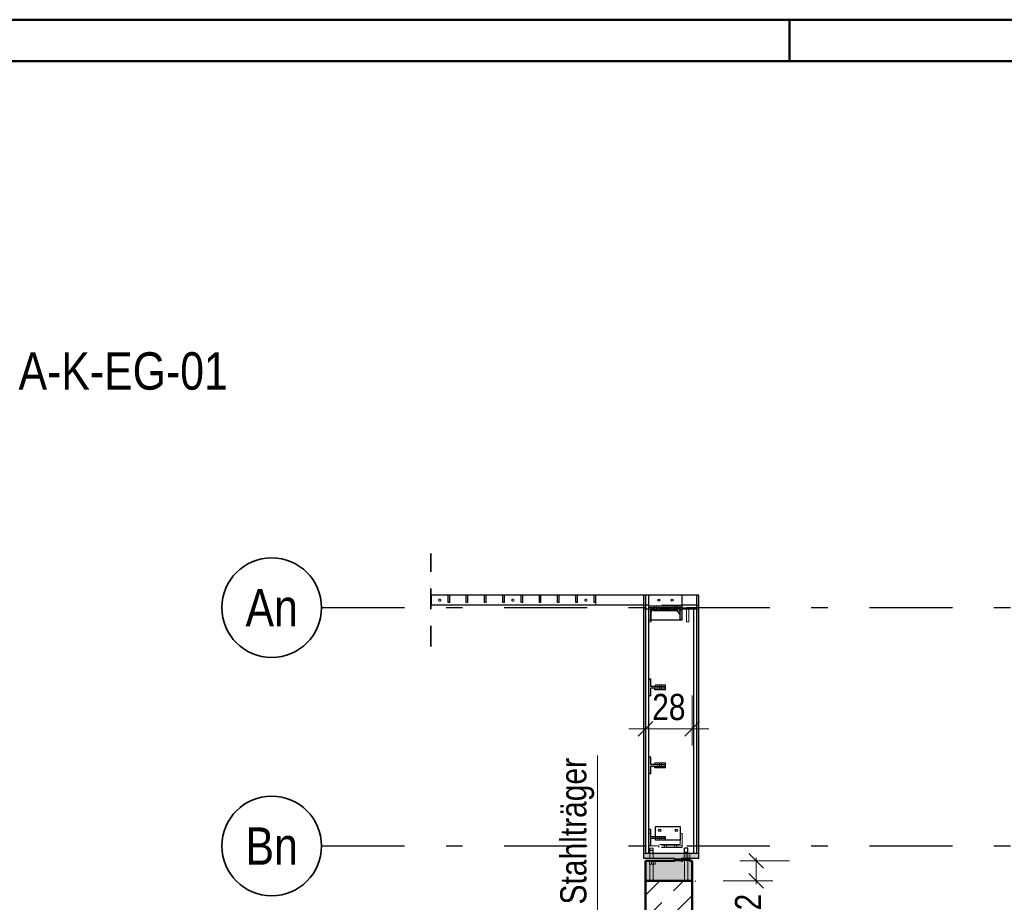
# Model space of a CAD drawing. Header units: millimetres. Extents: x 0 to 102, y -15 to 47.
# Tile 96 of 103: x 54.36 to 60.29, y 36.74 to 42.05. Entities that reach past the tile are written whole.
import ezdxf
from ezdxf.enums import TextEntityAlignment as Align

# ---------------------------------------------------------------- set-up
doc = ezdxf.new("R2010")
doc.units = ezdxf.units.MM
doc.linetypes.add('DASHDOTX2', pattern=[2, 1, -0.5, 0, -0.5])
doc.linetypes.add('HIDDEN', pattern=[0.375, 0.25, -0.125])
doc.layers.add('Achsen', color=7, linetype='Continuous', lineweight=20)
doc.layers.add('Schraffuren', color=7, linetype='Continuous', lineweight=20)
doc.styles.add('Arial Narrow', font='ARIALN.TTF')
doc.dimstyles.new('Arch_Strakon_dimstyle', dxfattribs={"dimtxt": 15.75, "dimasz": 1, "dimexe": 1.25, "dimexo": 0.0625, "dimgap": 1, "dimtad": 0, "dimzin": 12, "dimdsep": 46, "dimtxsty": 'Arial Narrow', "dimblk": 'Arrowhead_Tick', "dimsah": 1, "dimcen": 0, "dimse1": 1, "dimse2": 1, "dimclrd": 6, "dimclrt": 2, "dimazin": 0, "dimtfac": 1, "dimtdec": 4, "dimtmove": 0, "dimatfit": 3, "dimldrblk": 'NONE', "dimfxl": 1, "dimtvp": 1, "dimtolj": 1, "dimtzin": 0, "dimlwd": 13, "dimarcsym": 2})

# ---------------------------------------------------------------- blocks, each defined once
blk = doc.blocks.new('Arrowhead_Tick')
at = {"color": 0, "linetype": 'Continuous', "lineweight": -2}
for p, q in [((0, 20), (0, -10)), ((-1, 0), (0, 0)), ((10, 0), (0, 0))]:
    blk.add_line(p, q, dxfattribs=at)
at = {"color": 2, "linetype": 'Continuous', "lineweight": 35}
blk.add_line((4.42, 4.42), (-4.42, -4.42), dxfattribs=at)
blk = doc.blocks.new('*D246')
at = {"layer": 'Achsen', "color": 6, "linetype": 'Continuous', "lineweight": 13}
blk.add_line((64.15, 35.8745), (64.15, 36.8525), dxfattribs=at)
at = {"layer": 'Defpoints', "color": 0}
for p in [(58.4332, 36.8625), (64.15, 36.8625), (58.4332, 35.8645)]:
    blk.add_point(p, dxfattribs=at)
at = {"layer": 'Achsen', "color": 6, "lineweight": 13, "xscale": 0.01, "yscale": 0.01, "zscale": 0.01}
for p, rotation in [((64.15, 36.8625), 90), ((64.15, 35.8645), 270)]:
    blk.add_blockref('Arrowhead_Tick', p, dxfattribs=dict(at, rotation=rotation))
at = {"layer": 'Achsen', "color": 2, "lineweight": 35, "insert": (64.0196, 36.3635), "char_height": 0.1575, "attachment_point": 5, "rotation": 90, "style": 'Arial Narrow'}
blk.add_mtext('\\A1;1.00', dxfattribs=at)
blk = doc.blocks.new('_None')
blk = doc.blocks.new('*D253')
at = {"layer": 'Achsen', "color": 6, "linetype": 'Continuous', "lineweight": 13}
blk.add_line((58.1432, 33.25), (58.4032, 33.25), dxfattribs=at)
at = {"layer": 'Defpoints', "color": 0}
for p in [(58.1332, 36.9845), (58.4132, 35.6145), (58.4132, 33.25)]:
    blk.add_point(p, dxfattribs=at)
at = {"layer": 'Achsen', "color": 6, "lineweight": 13, "xscale": 0.01, "yscale": 0.01, "zscale": 0.01}
blk.add_blockref('Arrowhead_Tick', (58.4132, 33.25), dxfattribs=at)
at = {"layer": 'Achsen', "color": 6, "lineweight": 13, "xscale": 0.01, "yscale": 0.01, "zscale": 0.01, "rotation": 180}
blk.add_blockref('Arrowhead_Tick', (58.1332, 33.25), dxfattribs=at)
at = {"layer": 'Achsen', "color": 2, "lineweight": 35, "insert": (58.2732, 33.3804), "char_height": 0.1575, "attachment_point": 5, "style": 'Arial Narrow'}
blk.add_mtext('\\A1;28', dxfattribs=at)
blk = doc.blocks.new('*D565')
at = {"color": 6, "linetype": 'Continuous', "lineweight": 13}
for p, q in [((58.8, 36.9945), (58.8, 37.0045)), ((58.8, 36.8645), (58.8, 36.9845)), ((58.8, 36.8545), (58.8, 36.8445))]:
    blk.add_line(p, q, dxfattribs=at)
at = {"layer": 'Defpoints', "color": 0}
for p in [(58.4132, 36.9845), (58.8, 36.9845), (58.4132, 36.8645)]:
    blk.add_point(p, dxfattribs=at)
at = {"color": 6, "lineweight": 13, "xscale": 0.01, "yscale": 0.01, "zscale": 0.01}
for p, rotation in [((58.8, 36.9845), 270), ((58.8, 36.8645), 90)]:
    blk.add_blockref('Arrowhead_Tick', p, dxfattribs=dict(at, rotation=rotation))
at = {"color": 2, "lineweight": 35, "insert": (58.75, 36.6865), "char_height": 0.1575, "attachment_point": 5, "rotation": 90, "style": 'Arial Narrow'}
blk.add_mtext('\\A1;12', dxfattribs=at)
blk = doc.blocks.new('*D566')
at = {"color": 6, "linetype": 'Continuous', "lineweight": 13}
blk.add_line((58.1432, 37.7801), (58.4032, 37.7801), dxfattribs=at)
at = {"layer": 'Defpoints', "color": 0}
for p in [(58.4132, 37.7801), (58.1332, 36.9845), (58.4132, 36.9845)]:
    blk.add_point(p, dxfattribs=at)
at = {"color": 6, "lineweight": 13, "xscale": 0.01, "yscale": 0.01, "zscale": 0.01}
blk.add_blockref('Arrowhead_Tick', (58.4132, 37.7801), dxfattribs=at)
at = {"color": 6, "lineweight": 13, "xscale": 0.01, "yscale": 0.01, "zscale": 0.01, "rotation": 180}
blk.add_blockref('Arrowhead_Tick', (58.1332, 37.7801), dxfattribs=at)
at = {"color": 2, "lineweight": 35, "insert": (58.2732, 37.9105), "char_height": 0.1575, "attachment_point": 5, "style": 'Arial Narrow'}
blk.add_mtext('\\A1;28', dxfattribs=at)

msp = doc.modelspace()

# ---------------------------------------------------------------- hatches: boundary and pattern name
at = {"layer": 'Schraffuren', "lineweight": 13, "true_color": 0x4682b4}
for points in [[(56.8431893, 38.5248245), (56.8431893, 38.5848245), (56.8396598, 38.5848245), (56.8396598, 38.5248245)], [(58.1231893, 37.0294743), (58.1346882, 37.0294743), (58.1346882, 38.5843245), (58.1231882, 38.5843245)], [(58.4416882, 37.0294743), (58.4531882, 37.0294743), (58.4531882, 38.5843245), (58.4416882, 38.5843245)], [(58.2068764, 38.5008245), (58.2068764, 38.5093245), (58.1531893, 38.5093245), (58.1531893, 38.4343245), (58.1646893, 38.4343245), (58.1646893, 38.5008245)], [(58.1831893, 38.4908245), (58.2068764, 38.4908245), (58.2068764, 38.5008245), (58.1831893, 38.5008245)], [(58.2868764, 38.5008245), (58.2868764, 38.5093245), (58.2195023, 38.5093245), (58.2195023, 38.5008245)], [(58.2195023, 38.4908245), (58.2868764, 38.4908245), (58.2868764, 38.5008245), (58.2195023, 38.5008245)], [(58.3416893, 38.4343245), (58.3531893, 38.4343245), (58.3531893, 38.5093245), (58.2995023, 38.5093245), (58.2995023, 38.5008245), (58.3416893, 38.5008245)], [(58.2995023, 38.4908245), (58.3231893, 38.4908245), (58.3231893, 38.5008245), (58.2995023, 38.5008245)], [(58.2531893, 38.0239743), (58.2531893, 38.0349743), (58.1641893, 38.0349743), (58.1641893, 38.0794743), (58.1531893, 38.0794743), (58.1531893, 37.9794743), (58.1641893, 37.9794743), (58.1641893, 38.0239743)], [(58.2531893, 37.5539743), (58.2531893, 37.5649743), (58.1641893, 37.5649743), (58.1641893, 37.6094743), (58.1531893, 37.6094743), (58.1531893, 37.5094743), (58.1641893, 37.5094743), (58.1641893, 37.5539743)], [(58.2531893, 37.1189743), (58.2531893, 37.1299743), (58.1641893, 37.1299743), (58.1641893, 37.1744743), (58.1531893, 37.1744743), (58.1531893, 37.0744743), (58.1641893, 37.0744743), (58.1641893, 37.1189743)], [(58.4531882, 36.9994743), (58.4531882, 37.0294743), (58.1231893, 37.0294743), (58.1231893, 36.9994743)], [(58.34709, 36.9844743), (58.34709, 36.9994743), (58.30709, 36.9994743), (58.30709, 36.9844743)]]:
    msp.add_hatch(color=145, dxfattribs=at).paths.add_polyline_path(points)
at = {"layer": 'Schraffuren', "lineweight": 13, "true_color": 0xe0ddbe}
for points in [[(58.4131893, 36.8644743), (58.4131893, 36.9844743), (58.1331893, 36.9844743), (58.1331822, 36.8644743)], [(58.39809, 36.9844743), (58.39809, 36.9994743), (58.35809, 36.9994743), (58.35809, 36.9844743)]]:
    msp.add_hatch(color=254, dxfattribs=at).paths.add_polyline_path(points)
at = {"layer": 'Schraffuren', "lineweight": 13}
h = msp.add_hatch(dxfattribs=at)
h.set_pattern_fill('bB', color=6, scale=0.01, angle=45, style=0, pattern_type=2)
h.set_pattern_definition([(45, (0, 0), (-0.14142136, 0.14142136), [0.15, -0.1]), (45, (-0.07071, 0.07071), (-0.14142136, 0.14142136), [])])
h.paths.add_polyline_path([(58.1331822, 29.7814152), (58.4131822, 29.7814152), (58.4131893, 36.8644743), (58.1331822, 36.8644743)])

# ---------------------------------------------------------------- linework, layer by layer
at = {"color": 4, "linetype": 'Continuous', "lineweight": 50}
for p, q in [((87.5, 42.05), (0, 42.05)), ((87.25, 41.8), (1, 41.8)), ((58.1331822, 36.8644743), (58.1331822, 36.9844743)), ((58.30709, 36.9844743), (58.1331893, 36.9844743)), ((58.35809, 36.9844743), (58.34709, 36.9844743)), ((58.35809, 36.9844743), (58.35809, 36.9994743)), ((58.39809, 36.9844743), (58.39809, 36.9994743)), ((58.4131893, 36.9844743), (58.39809, 36.9844743)), ((58.4131705, 36.8644743), (58.4131705, 36.9844743)), ((58.1331822, 36.3983836), (58.1331822, 36.8644743)), ((58.4131893, 36.8644743), (58.1331822, 36.8644743)), ((58.4131705, 35.8644708), (58.4131705, 36.8644743))]:
    msp.add_line(p, q, dxfattribs=at)
at = {"color": 4, "linetype": 'Continuous', "lineweight": 50, "ltscale": 0.2}
msp.add_line((59, 42.05), (59, 41.8), dxfattribs=at)
at = {"color": 2, "linetype": 'HIDDEN', "lineweight": 35, "ltscale": 0.5}
msp.add_line((56.8396598, 38.2748245), (56.8396598, 38.8348245), dxfattribs=at)
at = {"color": 3, "linetype": 'Continuous', "lineweight": 25}
for p, q in [((56.8431893, 38.5848245), (56.8396598, 38.5848245)), ((56.8431893, 38.5248245), (56.8431893, 38.5848245)), ((58.1231822, 37.0294743), (58.1231822, 38.5843245)), ((58.1346882, 38.5843245), (58.1231882, 38.5843245)), ((58.1346882, 37.0294743), (58.1346882, 38.5843245)), ((58.4416882, 37.0294743), (58.4416882, 38.5843245)), ((58.4531882, 38.5843245), (58.4416882, 38.5843245)), ((58.4531882, 37.0294743), (58.4531882, 38.5843245)), ((56.8431893, 38.5248245), (56.8396598, 38.5248245)), ((58.1531893, 38.4343245), (58.1531893, 38.5093245)), ((58.2068764, 38.5093245), (58.1531893, 38.5093245)), ((58.1646893, 38.4343245), (58.1646893, 38.5008245)), ((58.1831893, 38.5008245), (58.1646893, 38.5008245)), ((58.1831893, 38.4908245), (58.1831893, 38.5008245)), ((58.2068764, 38.4908245), (58.1831893, 38.4908245)), ((58.2068764, 38.5008245), (58.2068764, 38.5093245)), ((58.2068764, 38.4908245), (58.2068764, 38.5008245)), ((58.2195023, 38.5008245), (58.2195023, 38.5093245)), ((58.2868764, 38.5093245), (58.2195023, 38.5093245)), ((58.2195023, 38.4908245), (58.2195023, 38.5008245)), ((58.2868764, 38.4908245), (58.2195023, 38.4908245)), ((58.2868764, 38.5008245), (58.2868764, 38.5093245)), ((58.2868764, 38.4908245), (58.2868764, 38.5008245)), ((58.2995023, 38.5008245), (58.2995023, 38.5093245)), ((58.3531893, 38.5093245), (58.2995023, 38.5093245)), ((58.2995023, 38.4908245), (58.2995023, 38.5008245)), ((58.3231893, 38.4908245), (58.2995023, 38.4908245)), ((58.3231893, 38.4908245), (58.3231893, 38.5008245)), ((58.3416893, 38.5008245), (58.3231893, 38.5008245)), ((58.3416893, 38.4343245), (58.3416893, 38.5008245)), ((58.3531893, 38.4343245), (58.3531893, 38.5093245)), ((58.1646893, 38.4343245), (58.1531893, 38.4343245)), ((58.3531893, 38.4343245), (58.3416893, 38.4343245)), ((58.1531893, 37.9794743), (58.1531893, 38.0794743)), ((58.1641893, 38.0794743), (58.1531893, 38.0794743)), ((58.1641893, 38.0349743), (58.1641893, 38.0794743)), ((58.2531893, 38.0349743), (58.1641893, 38.0349743)), ((58.1641893, 37.9794743), (58.1641893, 38.0239743)), ((58.2531893, 38.0239743), (58.1641893, 38.0239743)), ((58.2531893, 38.0239743), (58.2531893, 38.0349743)), ((58.1641893, 37.9794743), (58.1531893, 37.9794743)), ((58.1531893, 37.5094743), (58.1531893, 37.6094743)), ((58.1641893, 37.6094743), (58.1531893, 37.6094743)), ((58.1641893, 37.5649743), (58.1641893, 37.6094743)), ((58.2531893, 37.5649743), (58.1641893, 37.5649743)), ((58.1641893, 37.5094743), (58.1641893, 37.5539743)), ((58.2531893, 37.5539743), (58.1641893, 37.5539743)), ((58.2531893, 37.5539743), (58.2531893, 37.5649743)), ((58.1641893, 37.5094743), (58.1531893, 37.5094743)), ((58.1531893, 37.0744743), (58.1531893, 37.1744743)), ((58.1641893, 37.1744743), (58.1531893, 37.1744743)), ((58.1641893, 37.1299743), (58.1641893, 37.1744743)), ((58.2531893, 37.1299743), (58.1641893, 37.1299743)), ((58.2531893, 37.1189743), (58.2531893, 37.1299743)), ((58.1641893, 37.0744743), (58.1531893, 37.0744743)), ((58.1641893, 37.0744743), (58.1641893, 37.1189743)), ((58.2531893, 37.1189743), (58.1641893, 37.1189743)), ((58.1231822, 36.9994743), (58.1231822, 37.0294743)), ((58.4416893, 37.0294743), (58.1346893, 37.0294743)), ((58.1595173, 37.0294743), (58.1595173, 37.0472511)), ((58.1602534, 37.0472511), (58.1595173, 37.0472511)), ((58.1623496, 37.0472511), (58.1602534, 37.0472511)), ((58.1654869, 37.0472511), (58.1623496, 37.0472511)), ((58.1691875, 37.0472511), (58.1654869, 37.0472511)), ((58.1728882, 37.0472511), (58.1691875, 37.0472511)), ((58.1760255, 37.0472511), (58.1728882, 37.0472511)), ((58.1781217, 37.0472511), (58.1760255, 37.0472511)), ((58.1788578, 37.0472511), (58.1781217, 37.0472511)), ((58.1788578, 37.0294743), (58.1788578, 37.0472511)), ((58.3676684, 37.0344743), (58.3676684, 37.0614743)), ((58.3684045, 37.0614743), (58.3676684, 37.0614743)), ((58.3684045, 37.0344743), (58.3676684, 37.0344743)), ((58.3705007, 37.0614743), (58.3684045, 37.0614743)), ((58.3705007, 37.0344743), (58.3684045, 37.0344743)), ((58.373638, 37.0614743), (58.3705007, 37.0614743)), ((58.373638, 37.0344743), (58.3705007, 37.0344743)), ((58.3773387, 37.0614743), (58.373638, 37.0614743)), ((58.3773387, 37.0344743), (58.373638, 37.0344743)), ((58.3810393, 37.0614743), (58.3773387, 37.0614743)), ((58.3810393, 37.0344743), (58.3773387, 37.0344743)), ((58.3841766, 37.0614743), (58.3810393, 37.0614743)), ((58.3841766, 37.0344743), (58.3810393, 37.0344743)), ((58.3862728, 37.0614743), (58.3841766, 37.0614743)), ((58.3862728, 37.0344743), (58.3841766, 37.0344743)), ((58.3870089, 37.0614743), (58.3862728, 37.0614743)), ((58.3870089, 37.0344743), (58.3862728, 37.0344743)), ((58.3870089, 37.0344743), (58.3870089, 37.0614743)), ((58.4531882, 36.9994743), (58.4531882, 37.0294743)), ((58.30709, 36.9994743), (58.1231893, 36.9994743)), ((58.1602534, 36.9994739), (58.1595173, 36.9994739)), ((58.1623496, 36.9994739), (58.1602534, 36.9994739)), ((58.1654869, 36.999474), (58.1623496, 36.9994739)), ((58.1691875, 36.999474), (58.1654869, 36.999474)), ((58.1728882, 36.9994741), (58.1691875, 36.999474)), ((58.1760255, 36.9994741), (58.1728882, 36.9994741)), ((58.1781217, 36.9994742), (58.1760255, 36.9994741)), ((58.1788578, 36.9994742), (58.1781217, 36.9994742)), ((58.30709, 36.9844743), (58.30709, 36.9994743)), ((58.34709, 36.9844743), (58.30709, 36.9844743)), ((58.34709, 36.9844743), (58.34709, 36.9994743)), ((58.4531893, 36.9994743), (58.34709, 36.9994743))]:
    msp.add_line(p, q, dxfattribs=at)
at = {"color": 6, "linetype": 'HIDDEN', "lineweight": 13, "ltscale": 0.5}
for p, q in [((56.9531893, 38.5843245), (56.9431893, 38.5843245)), ((57.0631893, 38.5843245), (57.0531893, 38.5843245)), ((57.1731893, 38.5843245), (57.1631893, 38.5843245)), ((57.2831893, 38.5843245), (57.2731893, 38.5843245)), ((57.3931893, 38.5843245), (57.3831893, 38.5843245)), ((57.5031893, 38.5843245), (57.4931893, 38.5843245)), ((57.6131893, 38.5843245), (57.6031893, 38.5843245)), ((57.7231893, 38.5843245), (57.7131893, 38.5843245)), ((57.8331893, 38.5843245), (57.8231893, 38.5843245)), ((57.8331893, 38.5248245), (56.8431893, 38.5248245)), ((57.8331893, 38.5248245), (57.8331893, 38.5398245)), ((58.1231893, 38.5248245), (57.8331893, 38.5248245)), ((58.1346882, 38.5243245), (58.1231822, 38.5243245)), ((58.3531893, 38.5248245), (58.1231893, 38.5248245)), ((58.1346882, 38.4998245), (58.1231893, 38.4998245)), ((58.3531893, 38.5243245), (58.1531893, 38.5243245)), ((58.1646893, 38.4998245), (58.1531893, 38.4998245)), ((58.1661893, 38.4848245), (58.1661893, 38.4998245)), ((58.3231893, 38.5008245), (58.1831893, 38.5008245)), ((58.3130918, 38.4998245), (58.1831893, 38.4998245)), ((58.1866893, 38.5093245), (58.1866893, 38.5193245)), ((58.1866893, 38.5008245), (58.1866893, 38.5093245)), ((58.1996893, 38.5093245), (58.1996893, 38.5193245)), ((58.1996893, 38.5008245), (58.1996893, 38.5093245)), ((58.2031893, 38.4898245), (58.2031893, 38.4998245)), ((58.3431893, 38.4898245), (58.2031893, 38.4898245)), ((58.2066893, 38.5008245), (58.2066893, 38.5093245)), ((58.2066893, 38.4908245), (58.2066893, 38.5008245)), ((58.2196893, 38.5008245), (58.2196893, 38.5093245)), ((58.2196893, 38.4908245), (58.2196893, 38.5008245)), ((58.2266893, 38.4998245), (58.2266893, 38.5093245)), ((58.2266893, 38.4898245), (58.2266893, 38.4998245)), ((58.2396893, 38.4998245), (58.2396893, 38.5093245)), ((58.2396893, 38.4898245), (58.2396893, 38.4998245)), ((58.2866893, 38.5008245), (58.2866893, 38.5093245)), ((58.2866893, 38.4908245), (58.2866893, 38.5008245)), ((58.2996893, 38.5008245), (58.2996893, 38.5093245)), ((58.2996893, 38.4908245), (58.2996893, 38.5008245)), ((58.3066893, 38.4998245), (58.3066893, 38.5093245)), ((58.3066893, 38.4898245), (58.3066893, 38.4998245)), ((58.3116893, 38.5093245), (58.3116893, 38.5193245)), ((58.3116893, 38.5008245), (58.3116893, 38.5093245)), ((58.3416893, 38.4684821), (58.3124804, 38.4998245)), ((58.3131893, 38.4998245), (58.3130918, 38.4998245)), ((58.3214792, 38.4908245), (58.3130918, 38.4998245)), ((58.3231893, 38.4998245), (58.3131893, 38.4998245)), ((58.3196893, 38.4998245), (58.3196893, 38.5093245)), ((58.3196893, 38.4898245), (58.3196893, 38.4998245)), ((58.3246893, 38.5093245), (58.3246893, 38.5193245)), ((58.3246893, 38.5008245), (58.3246893, 38.5093245)), ((58.3531893, 38.4998245), (58.3416893, 38.4998245)), ((58.3431893, 38.4898245), (58.3431893, 38.4998245)), ((58.3931893, 38.5093245), (58.3531893, 38.5093245)), ((58.3801893, 38.4243245), (58.3801893, 38.4998245)), ((58.3931893, 38.4243245), (58.3931893, 38.5093245)), ((58.4531882, 38.5248245), (58.4416882, 38.5248245)), ((58.4531882, 38.4998245), (58.4416893, 38.4998245)), ((58.1531893, 38.4243245), (58.1531893, 38.4343245)), ((58.1661893, 38.4243245), (58.1661893, 38.4343245)), ((58.1661893, 38.4243245), (58.1531893, 38.4243245)), ((58.3931893, 38.4243245), (58.3801893, 38.4243245)), ((58.1931893, 38.0349743), (58.1931893, 38.0449743)), ((58.2531893, 38.0449743), (58.1931893, 38.0449743)), ((58.2171958, 38.0239743), (58.2171956, 38.0139743)), ((58.2171959, 38.0349743), (58.2171958, 38.0239743)), ((58.2171961, 38.0449743), (58.2171959, 38.0349743)), ((58.2291958, 38.0239743), (58.2291956, 38.0139743)), ((58.2291959, 38.0349743), (58.2291958, 38.0239743)), ((58.2291961, 38.0449743), (58.2291959, 38.0349743)), ((58.2531893, 38.0349743), (58.2531893, 38.0449743)), ((58.1881893, 37.5649743), (58.1881893, 37.5749743)), ((58.2531893, 37.5749743), (58.1881893, 37.5749743)), ((58.2171895, 37.5539743), (58.2171893, 37.5439743)), ((58.2171896, 37.5649743), (58.2171895, 37.5539743)), ((58.2171898, 37.5749743), (58.2171896, 37.5649743)), ((58.2291895, 37.5539743), (58.2291893, 37.5439743)), ((58.2291896, 37.5649743), (58.2291895, 37.5539743)), ((58.2291898, 37.5749743), (58.2291896, 37.5649743)), ((58.2531893, 37.5649743), (58.2531893, 37.5749743)), ((58.1646893, 37.1494743), (58.1531893, 37.1494743)), ((58.1646893, 37.0829743), (58.1646893, 37.1494743)), ((58.1931893, 37.1189743), (58.1931893, 37.1299743)), ((58.2167019, 37.1189743), (58.2167019, 37.1299743)), ((58.2297019, 37.1189743), (58.2297019, 37.1299743)), ((58.3416893, 37.0829743), (58.3416893, 37.1494743)), ((58.3531893, 37.1494743), (58.3416893, 37.1494743)), ((58.3531893, 37.0744743), (58.3531893, 37.1494743)), ((58.2131893, 37.0744743), (58.1641893, 37.0744743)), ((58.3416893, 37.0829743), (58.1646893, 37.0829743)), ((58.2131893, 37.0644743), (58.2131893, 37.0744743)), ((58.3531893, 37.0744743), (58.2131893, 37.0744743)), ((58.2167019, 37.1089743), (58.2167019, 37.1189743)), ((58.2297019, 37.1089743), (58.2297019, 37.1189743)), ((58.2466893, 37.0744743), (58.2466893, 37.0829743)), ((58.2466893, 37.0644743), (58.2466893, 37.0744743)), ((58.2596893, 37.0744743), (58.2596893, 37.0829743)), ((58.2596893, 37.0644743), (58.2596893, 37.0744743)), ((58.3073882, 37.0744743), (58.3073882, 37.0829743)), ((58.3073882, 37.0644743), (58.3073882, 37.0744743)), ((58.3203882, 37.0744743), (58.3203882, 37.0829743)), ((58.3203882, 37.0644743), (58.3203882, 37.0744743)), ((58.3531893, 37.0644743), (58.3531893, 37.0744743)), ((58.1346893, 37.0294743), (58.1231893, 37.0294743)), ((58.1595173, 37.0472511), (58.1595173, 37.0614743)), ((58.1602534, 37.0614743), (58.1595173, 37.0614743)), ((58.1595173, 36.9994744), (58.1595173, 37.0294743)), ((58.1623496, 37.0614743), (58.1602534, 37.0614743)), ((58.1654869, 37.0614743), (58.1623496, 37.0614743)), ((58.1691875, 37.0614743), (58.1654869, 37.0614743)), ((58.1728882, 37.0614743), (58.1691875, 37.0614743)), ((58.1760255, 37.0614743), (58.1728882, 37.0614743)), ((58.1781217, 37.0614743), (58.1760255, 37.0614743)), ((58.1788578, 37.0614743), (58.1781217, 37.0614743)), ((58.1788578, 37.0472511), (58.1788578, 37.0614743)), ((58.1788578, 36.9994746), (58.1788578, 37.0294743)), ((58.3531893, 37.0644743), (58.2131893, 37.0644743)), ((58.3655872, 36.9994743), (58.3655872, 37.0294743)), ((58.3775872, 36.9994743), (58.3775872, 37.0294743)), ((58.3876207, 36.9994743), (58.3876207, 37.0294743)), ((58.3996207, 36.9994743), (58.3996207, 37.0294743)), ((58.4531893, 37.0294743), (58.4416893, 37.0294743)), ((58.1574361, 36.9644741), (58.1574361, 36.9844743)), ((58.1583495, 36.9644741), (58.1574361, 36.9644741)), ((58.1609508, 36.9644741), (58.1583495, 36.9644741)), ((58.1587871, 36.9644741), (58.1587885, 36.8644743)), ((58.1648439, 36.9644741), (58.1609508, 36.9644741)), ((58.1694361, 36.9644741), (58.1648439, 36.9644741)), ((58.1694361, 36.9644741), (58.1694361, 36.9844743)), ((58.1794696, 36.9644741), (58.1694361, 36.9644741)), ((58.1794696, 36.9644741), (58.1794696, 36.9844743)), ((58.1840618, 36.9644741), (58.1794696, 36.9644741)), ((58.1797871, 36.9644741), (58.1797884, 36.8644743)), ((58.1879549, 36.9644741), (58.1840618, 36.9644741)), ((58.1905562, 36.9644741), (58.1879549, 36.9644741)), ((58.1914696, 36.9644741), (58.1905562, 36.9644741)), ((58.1914696, 36.9644741), (58.1914696, 36.9844743)), ((58.30779, 36.9994743), (58.30709, 36.9994743)), ((58.30779, 36.9844743), (58.30779, 36.9994743)), ((58.3668387, 36.9994743), (58.3668389, 36.9844743)), ((58.3668389, 36.9844743), (58.3668405, 36.8644743)), ((58.3878386, 36.9994743), (58.3878388, 36.9844743)), ((58.3878388, 36.9844743), (58.3878405, 36.8644743)), ((58.39759, 36.9844743), (58.39759, 36.9994743)), ((58.39809, 36.9844743), (58.39759, 36.9844743))]:
    msp.add_line(p, q, dxfattribs=at)
at = {"color": 5, "linetype": 'Continuous', "lineweight": 18}
msp.add_line((57.8443202, 37.6185695), (57.8443202, 34.6064352), dxfattribs=at)
at = {"color": 6, "linetype": 'HIDDEN', "lineweight": 13, "ltscale": 0.5}
for centre in [(56.8931893, 38.5548245), (57.3331893, 38.5548245), (57.7731893, 38.5548245)]:
    msp.add_circle(centre, 0.00652, dxfattribs=at)
at = {"layer": 'Achsen', "color": 3, "linetype": 'Continuous', "lineweight": 25}
for p, q in [((56.9431893, 38.5848245), (56.8431893, 38.5848245)), ((56.9431893, 38.5843245), (56.8431893, 38.5843245)), ((56.9431893, 38.5398245), (56.9431893, 38.5848245)), ((56.9531893, 38.5848245), (56.9431893, 38.5848245)), ((56.9531893, 38.5398245), (56.9531893, 38.5848245)), ((57.0531893, 38.5848245), (56.9531893, 38.5848245)), ((57.0531893, 38.5843245), (56.9531893, 38.5843245)), ((57.0531893, 38.5398245), (57.0531893, 38.5848245)), ((57.0631893, 38.5848245), (57.0531893, 38.5848245)), ((57.0631893, 38.5398245), (57.0631893, 38.5848245)), ((57.1631893, 38.5848245), (57.0631893, 38.5848245)), ((57.1631893, 38.5843245), (57.0631893, 38.5843245)), ((57.1631893, 38.5398245), (57.1631893, 38.5848245)), ((57.1731893, 38.5848245), (57.1631893, 38.5848245)), ((57.1731893, 38.5398245), (57.1731893, 38.5848245)), ((57.2731893, 38.5848245), (57.1731893, 38.5848245)), ((57.2731893, 38.5843245), (57.1731893, 38.5843245)), ((57.2731893, 38.5398245), (57.2731893, 38.5848245)), ((57.2831893, 38.5848245), (57.2731893, 38.5848245)), ((57.2831893, 38.5398245), (57.2831893, 38.5848245)), ((57.3831893, 38.5848245), (57.2831893, 38.5848245)), ((57.3831893, 38.5843245), (57.2831893, 38.5843245)), ((57.3831893, 38.5398245), (57.3831893, 38.5848245)), ((57.3931893, 38.5848245), (57.3831893, 38.5848245)), ((57.3931893, 38.5398245), (57.3931893, 38.5848245)), ((57.4931893, 38.5848245), (57.3931893, 38.5848245)), ((57.4931893, 38.5843245), (57.3931893, 38.5843245)), ((57.4931893, 38.5398245), (57.4931893, 38.5848245)), ((57.5031893, 38.5848245), (57.4931893, 38.5848245)), ((57.5031893, 38.5398245), (57.5031893, 38.5848245)), ((57.6031893, 38.5848245), (57.5031893, 38.5848245)), ((57.6031893, 38.5843245), (57.5031893, 38.5843245)), ((57.6031893, 38.5398245), (57.6031893, 38.5848245)), ((57.6131893, 38.5848245), (57.6031893, 38.5848245)), ((57.6131893, 38.5398245), (57.6131893, 38.5848245)), ((57.7131893, 38.5848245), (57.6131893, 38.5848245)), ((57.7131893, 38.5843245), (57.6131893, 38.5843245)), ((57.7131893, 38.5398245), (57.7131893, 38.5848245)), ((57.7231893, 38.5848245), (57.7131893, 38.5848245)), ((57.7231893, 38.5398245), (57.7231893, 38.5848245)), ((57.8231893, 38.5848245), (57.7231893, 38.5848245)), ((57.8231893, 38.5843245), (57.7231893, 38.5843245)), ((57.8231893, 38.5398245), (57.8231893, 38.5848245)), ((57.8331893, 38.5848245), (57.8231893, 38.5848245)), ((57.8331893, 38.5398245), (57.8331893, 38.5848245)), ((58.4531893, 38.5848245), (57.8331893, 38.5848245)), ((58.1231882, 38.5843245), (57.8331893, 38.5843245)), ((58.1531893, 38.5843245), (58.1346882, 38.5843245)), ((58.1531893, 38.5193245), (58.1531893, 38.5843245)), ((58.3531893, 38.5843245), (58.1531893, 38.5843245)), ((58.3531893, 38.5193245), (58.3531893, 38.5843245)), ((58.4531882, 38.5843245), (58.4531882, 38.5848245)), ((56.8431893, 38.5243245), (56.8431893, 38.5248245)), ((58.1231822, 38.5243245), (56.8431893, 38.5243245)), ((56.9531893, 38.5398245), (56.9431893, 38.5398245)), ((57.0631893, 38.5398245), (57.0531893, 38.5398245)), ((57.1731893, 38.5398245), (57.1631893, 38.5398245)), ((57.2831893, 38.5398245), (57.2731893, 38.5398245)), ((57.3931893, 38.5398245), (57.3831893, 38.5398245)), ((57.5031893, 38.5398245), (57.4931893, 38.5398245)), ((57.6131893, 38.5398245), (57.6031893, 38.5398245)), ((57.7231893, 38.5398245), (57.7131893, 38.5398245)), ((57.8331893, 38.5398245), (57.8231893, 38.5398245)), ((58.1531893, 38.5243245), (58.1346882, 38.5243245)), ((58.1531893, 38.4998245), (58.1346893, 38.4998245)), ((58.1526893, 37.0294743), (58.1526893, 38.4998245)), ((58.1531893, 38.5093245), (58.1531893, 38.5193245)), ((58.3531893, 38.5193245), (58.1531893, 38.5193245)), ((58.1811893, 38.4998245), (58.1646893, 38.4998245)), ((58.1661893, 38.4848245), (58.1811893, 38.4998245)), ((58.1831893, 38.4998245), (58.1811893, 38.4998245)), ((58.2071841, 38.5093245), (58.2068764, 38.5093245)), ((58.2071841, 38.4908245), (58.2068764, 38.4908245)), ((58.2085931, 38.5093245), (58.2071841, 38.5093245)), ((58.2085931, 38.4908245), (58.2071841, 38.4908245)), ((58.2107019, 38.5093245), (58.2085931, 38.5093245)), ((58.2107019, 38.4908245), (58.2085931, 38.4908245)), ((58.2131893, 38.5093245), (58.2107019, 38.5093245)), ((58.2131893, 38.4908245), (58.2107019, 38.4908245)), ((58.2156768, 38.5093245), (58.2131893, 38.5093245)), ((58.2156768, 38.4908245), (58.2131893, 38.4908245)), ((58.2177855, 38.5093245), (58.2156768, 38.5093245)), ((58.2177855, 38.4908245), (58.2156768, 38.4908245)), ((58.2191946, 38.5093245), (58.2177855, 38.5093245)), ((58.2191946, 38.4908245), (58.2177855, 38.4908245)), ((58.2195023, 38.5093245), (58.2191946, 38.5093245)), ((58.2195023, 38.4908245), (58.2191946, 38.4908245)), ((58.2871841, 38.5093245), (58.2868764, 38.5093245)), ((58.2871841, 38.4908245), (58.2868764, 38.4908245)), ((58.2885931, 38.5093245), (58.2871841, 38.5093245)), ((58.2885931, 38.4908245), (58.2871841, 38.4908245)), ((58.2907019, 38.5093245), (58.2885931, 38.5093245)), ((58.2907019, 38.4908245), (58.2885931, 38.4908245)), ((58.2931893, 38.5093245), (58.2907019, 38.5093245)), ((58.2931893, 38.4908245), (58.2907019, 38.4908245)), ((58.2956768, 38.5093245), (58.2931893, 38.5093245)), ((58.2956768, 38.4908245), (58.2931893, 38.4908245)), ((58.2977855, 38.5093245), (58.2956768, 38.5093245)), ((58.2977855, 38.4908245), (58.2956768, 38.4908245)), ((58.2991946, 38.5093245), (58.2977855, 38.5093245)), ((58.2991946, 38.4908245), (58.2977855, 38.4908245)), ((58.2995023, 38.5093245), (58.2991946, 38.5093245)), ((58.2995023, 38.4908245), (58.2991946, 38.4908245)), ((58.3416893, 38.4691381), (58.3214792, 38.4908245)), ((58.3416893, 38.4998245), (58.3231893, 38.4998245)), ((58.4416882, 38.5248245), (58.3531893, 38.5248245)), ((58.3531893, 38.5093245), (58.3531893, 38.5193245)), ((58.4416893, 38.4998245), (58.3531893, 38.4998245)), ((58.4236893, 37.0294743), (58.4236893, 38.4998245)), ((58.1661893, 38.4343245), (58.1661893, 38.4848245)), ((58.3416893, 38.4343245), (58.1661893, 38.4343245)), ((58.1881893, 38.0139743), (58.1881893, 38.0239743)), ((58.2531893, 38.0139743), (58.2531893, 38.0239743)), ((58.2531893, 38.0139743), (58.1881893, 38.0139743)), ((58.1881893, 37.5439743), (58.1881893, 37.5539743)), ((58.2531893, 37.5439743), (58.1881893, 37.5439743)), ((58.2531893, 37.5439743), (58.2531893, 37.5539743)), ((58.1931893, 37.1299743), (58.1931893, 37.1889743)), ((58.3431893, 37.1889743), (58.1931893, 37.1889743)), ((58.3431893, 37.1089743), (58.3431893, 37.1889743)), ((58.1931893, 37.1089743), (58.1931893, 37.1189743)), ((58.2531893, 37.1089743), (58.1931893, 37.1089743)), ((58.2531893, 37.1089743), (58.2531893, 37.1189743)), ((58.3431893, 37.1089743), (58.2531893, 37.1089743)), ((58.34779, 36.9844743), (58.34779, 36.9994743)), ((58.35759, 36.9844743), (58.35759, 36.9994743))]:
    msp.add_line(p, q, dxfattribs=at)
at = {"layer": 'Achsen', "color": 3, "linetype": 'DASHDOTX2', "lineweight": 25, "ltscale": 0.5}
for p, q in [((56.1812017, 38.509471), (64.6484114, 38.509471)), ((56.1812017, 37.074471), (64.6484114, 37.074471))]:
    msp.add_line(p, q, dxfattribs=at)
at = {"layer": 'Achsen', "color": 2, "linetype": 'Continuous', "lineweight": 35}
for centre in [(55.8812017, 38.509471), (55.8812017, 37.074471)]:
    msp.add_circle(centre, 0.3, dxfattribs=at)
at = {"layer": 'Achsen', "color": 3, "linetype": 'Continuous', "lineweight": 25}
for centre, radius in [((58.2131893, 38.5543245), 0.00652), ((58.2931893, 38.5543245), 0.00652), ((58.2181893, 37.1689743), 0.0065), ((58.3181893, 37.1689743), 0.0065)]:
    msp.add_circle(centre, radius, dxfattribs=at)
at = {"layer": 'Achsen', "color": 9, "linetype": 'Continuous', "lineweight": 0}
msp.add_circle((58.4331822, 36.8624586), 0.00111, dxfattribs=at)

# ---------------------------------------------------------------- texts
at = {"color": 2, "lineweight": 35, "style": 'Arial Narrow'}
msp.add_text('20 mm Promatect H unter Stahlträger', height=0.1575, rotation=90, dxfattribs=at).set_placement((57.7766296, 34.6064352))
at = {"layer": 'Achsen', "color": 4, "lineweight": 50, "style": 'Arial Narrow'}
msp.add_text('Stahlträger in Decke s. Plan NR. A-K-EG-01', height=0.225, dxfattribs=at).set_placement((50.5747775, 39.822231))
for s, p in [('An', (55.8812017, 38.5086435)), ('Bn', (55.8812017, 37.0736435))]:
    msp.add_text(s, height=0.225, dxfattribs=at).set_placement(p, align=Align.MIDDLE_CENTER)

# ---------------------------------------------------------------- dimensions: what is measured, and where the dimension line sits
at = {"lineweight": 35}
dim = msp.add_linear_dim(base=(58.4131893, 37.7800733), p1=(58.1331893, 36.9844743), p2=(58.4131893, 36.9844743), text='28', dimstyle='Arch_Strakon_dimstyle', override={"dimscale": 0.01, "dimtxt": 15.75, "dimasz": 1, "dimgap": 5, "dimtad": 1, "dimjust": 0, "dimtih": 0, "dimtoh": 0, "dimdec": 5, "dimdsep": 46, "dimtxsty": 'Arial Narrow', "dimclrd": 6, "dimclrt": 2, "dimtix": 1, "dimtofl": 255, "dimtmove": 0, "dimatfit": 2, "dimfxl": 0, "dimfxlon": 0, "dimtvp": 31.746032, "dimlwd": 13}, dxfattribs=at)
dim.commit()
dim.dimension.update_dxf_attribs({"geometry": '*D566', "text_midpoint": (58.2731893, 37.7800733), "dimtype": 160})
dim = msp.add_linear_dim(base=(58.8, 36.9844743), p1=(58.4131705, 36.8644743), p2=(58.4131893, 36.9844743), angle=90, text='12', dimstyle='Arch_Strakon_dimstyle', override={"dimscale": 0.01, "dimtxt": 15.75, "dimasz": 1, "dimgap": 5, "dimtad": 1, "dimjust": 0, "dimtih": 0, "dimtoh": 0, "dimdec": 5, "dimdsep": 46, "dimtxsty": 'Arial Narrow', "dimclrd": 6, "dimclrt": 2, "dimtix": 0, "dimtofl": 255, "dimtmove": 2, "dimatfit": 2, "dimfxl": 0, "dimfxlon": 0, "dimtvp": 31.746032, "dimlwd": 13}, dxfattribs=at)
dim.commit()
dim.dimension.update_dxf_attribs({"geometry": '*D565', "text_midpoint": (58.75, 36.6864993), "dimtype": 160})
at = {"layer": 'Achsen', "lineweight": 35}
dim = msp.add_linear_dim(base=(58.4131893, 33.25), p1=(58.1331893, 36.9844743), p2=(58.4131893, 35.6144708), text='28', dimstyle='Arch_Strakon_dimstyle', override={"dimscale": 0.01, "dimtxt": 15.75, "dimasz": 1, "dimgap": 5, "dimtad": 1, "dimjust": 0, "dimtih": 0, "dimtoh": 0, "dimdec": 5, "dimdsep": 46, "dimtxsty": 'Arial Narrow', "dimclrd": 6, "dimclrt": 2, "dimtix": 1, "dimtofl": 255, "dimtmove": 0, "dimatfit": 2, "dimfxl": 0, "dimfxlon": 0, "dimtvp": 31.746032, "dimlwd": 13}, dxfattribs=at)
dim.commit()
dim.dimension.update_dxf_attribs({"geometry": '*D253', "text_midpoint": (58.2731893, 33.25), "dimtype": 160})
dim = msp.add_linear_dim(base=(64.15, 36.8624586), p1=(58.4331822, 35.8644708), p2=(58.4331822, 36.8624586), angle=90, text='1.00', dimstyle='Arch_Strakon_dimstyle', override={"dimscale": 0.01, "dimtxt": 15.75, "dimasz": 1, "dimgap": 5, "dimtad": 1, "dimjust": 0, "dimtih": 0, "dimtoh": 0, "dimdec": 5, "dimdsep": 46, "dimtxsty": 'Arial Narrow', "dimclrd": 6, "dimclrt": 2, "dimtix": 1, "dimtofl": 255, "dimtmove": 0, "dimatfit": 2, "dimfxl": 0, "dimfxlon": 0, "dimtvp": 31.746032, "dimlwd": 13}, dxfattribs=at)
dim.commit()
dim.dimension.update_dxf_attribs({"geometry": '*D246', "text_midpoint": (64.15, 36.3634647), "dimtype": 160})

doc.saveas('drawing.dxf')
